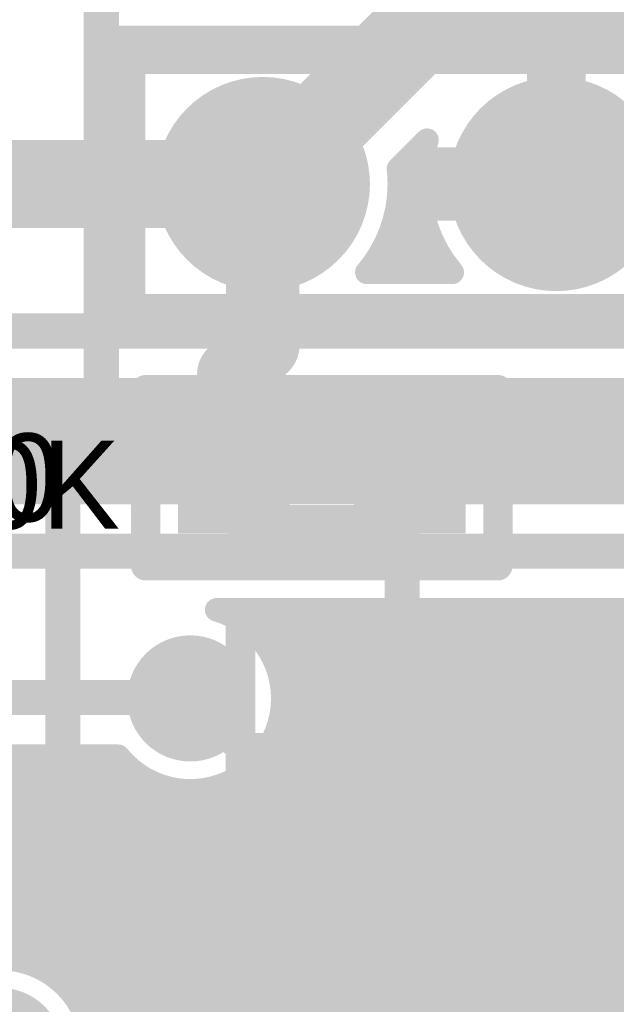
# Model space of a CAD drawing. Extents: x 7.17 to 14.1, y 4 to 11.75.
# Tile 36 of 219: x 7.72 to 7.92, y 7.43 to 7.76. Entities that reach past the tile are written whole.
import ezdxf

# ---------------------------------------------------------------- set-up
doc = ezdxf.new("R2010")
doc.units = 0
doc.layers.get('0').update_dxf_attribs({"linetype": 'CONTINUOUS'})
for name, color, linetype in [('BOTTOMLAYER', 5, 'CONTINUOUS'), ('BOTTOMSOLDER', 6, 'CONTINUOUS'), ('MECHANICAL1', 6, 'CONTINUOUS'), ('MULTILAYER', 9, 'CONTINUOUS'), ('TOPLAYER', 1, 'CONTINUOUS'), ('TOPOVERLAY', 2, 'CONTINUOUS'), ('TOPPASTE', 8, 'CONTINUOUS'), ('TOPSOLDER', 216, 'CONTINUOUS')]:
    doc.layers.add(name, color=color, linetype=linetype)

# ---------------------------------------------------------------- blocks, each defined once
blk = doc.blocks.new('HDR5_58')
at = {"layer": 'BOTTOMSOLDER', "const_width": 0.0365}
for points in [[(0.28175, 0, 1), (0.31825, 0, 1)], [(0.38175, 0, 1), (0.41825, 0, 1)]]:
    blk.add_lwpolyline(points, format="xyb", close=True, dxfattribs=at)
at = {"layer": 'MULTILAYER', "const_width": 0.0325}
for points in [[(0.28375, 0, 1), (0.31625, 0, 1)], [(0.38375, 0, 1), (0.41625, 0, 1)]]:
    blk.add_lwpolyline(points, format="xyb", close=True, dxfattribs=at)
at = {"layer": 'TOPOVERLAY', "const_width": 0.008}
for points in [[(0.45, 0.05), (-0.05, 0.05)], [(0.45, 0.05), (0.45, -0.05)], [(0.45, -0.05), (-0.05, -0.05)]]:
    blk.add_lwpolyline(points, dxfattribs=at)
at = {"layer": 'TOPOVERLAY', "const_width": 0.004}
for points in [[(0.448, 0.05, 1), (0.452, 0.05, 1)], [(0.448, 0.05, 1), (0.452, 0.05, 1)], [(0.448, -0.05, 1), (0.452, -0.05, 1)], [(0.448, -0.05, 1), (0.452, -0.05, 1)]]:
    blk.add_lwpolyline(points, format="xyb", close=True, dxfattribs=at)
at = {"layer": 'TOPSOLDER', "const_width": 0.0365}
for points in [[(0.28175, 0, 1), (0.31825, 0, 1)], [(0.38175, 0, 1), (0.41825, 0, 1)]]:
    blk.add_lwpolyline(points, format="xyb", close=True, dxfattribs=at)
blk = doc.blocks.new('0603_59')
at = {"layer": 'MECHANICAL1', "const_width": 0.01}
for points in [[(-0.000531, 0.015748), (0.059468, 0.015748)], [(-0.000531, -0.014252), (-0.000531, 0.015748)], [(0.059468, -0.014252), (0.059468, 0.015748)], [(-0.000531, -0.014252), (0.059468, -0.014252)]]:
    blk.add_lwpolyline(points, dxfattribs=at)
at = {"layer": 'MECHANICAL1', "const_width": 0.005}
for points in [[(-0.003031, 0.015748, 1), (0.001969, 0.015748, 1)], [(-0.003031, 0.015748, 1), (0.001969, 0.015748, 1)], [(0.056968, 0.015748, 1), (0.061968, 0.015748, 1)], [(0.056968, 0.015748, 1), (0.061968, 0.015748, 1)], [(-0.003031, -0.014252, 1), (0.001969, -0.014252, 1)], [(-0.003031, -0.014252, 1), (0.001969, -0.014252, 1)], [(0.056968, -0.014252, 1), (0.061968, -0.014252, 1)], [(0.056968, -0.014252, 1), (0.061968, -0.014252, 1)]]:
    blk.add_lwpolyline(points, format="xyb", close=True, dxfattribs=at)
at = {"layer": 'TOPLAYER'}
for points in [[(-0.015, -0.015), (0.015, -0.015), (-0.015, 0.015), (0.015, 0.015)], [(0.045, -0.015), (0.075, -0.015), (0.045, 0.015), (0.075, 0.015)]]:
    blk.add_solid(points, dxfattribs=at)
at = {"layer": 'TOPOVERLAY', "const_width": 0.01}
for points in [[(-0.03, 0.03), (0.09, 0.03)], [(-0.03, 0), (-0.03, 0.03)], [(0.09, -0.03), (0.09, 0.03)], [(-0.03, -0.03), (-0.03, 0)], [(-0.03, -0.03), (0.09, -0.03)]]:
    blk.add_lwpolyline(points, dxfattribs=at)
at = {"layer": 'TOPOVERLAY', "const_width": 0.005}
for points in [[(-0.0325, 0.03, 1), (-0.0275, 0.03, 1)], [(-0.0325, 0.03, 1), (-0.0275, 0.03, 1)], [(0.0875, 0.03, 1), (0.0925, 0.03, 1)], [(0.0875, 0.03, 1), (0.0925, 0.03, 1)], [(-0.0325, 0, 1), (-0.0275, 0, 1)], [(-0.0325, 0, 1), (-0.0275, 0, 1)], [(-0.0325, -0.03, 1), (-0.0275, -0.03, 1)], [(-0.0325, -0.03, 1), (-0.0275, -0.03, 1)], [(0.0875, -0.03, 1), (0.0925, -0.03, 1)], [(0.0875, -0.03, 1), (0.0925, -0.03, 1)]]:
    blk.add_lwpolyline(points, format="xyb", close=True, dxfattribs=at)
at = {"layer": 'TOPPASTE'}
for points in [[(-0.015, -0.015), (0.015, -0.015), (-0.015, 0.015), (0.015, 0.015)], [(0.045, -0.015), (0.075, -0.015), (0.045, 0.015), (0.075, 0.015)]]:
    blk.add_solid(points, dxfattribs=at)
at = {"layer": 'TOPSOLDER'}
for points in [[(-0.019, -0.019), (0.019, -0.019), (-0.019, 0.019), (0.019, 0.019)], [(0.041, -0.019), (0.079, -0.019), (0.041, 0.019), (0.079, 0.019)]]:
    blk.add_solid(points, dxfattribs=at)
blk = doc.blocks.new('PIC16F870_60')
at = {"layer": 'TOPLAYER'}
for points in [[(-0.0399, -0.007082), (0.0401, -0.007082), (-0.0399, 0.006918), (0.0401, 0.006918)], [(-0.0399, -0.032672), (0.0401, -0.032672), (-0.0399, -0.018672), (0.0401, -0.018672)], [(-0.0399, -0.058262), (0.0401, -0.058262), (-0.0399, -0.044262), (0.0401, -0.044262)], [(-0.0399, -0.083852), (0.0401, -0.083852), (-0.0399, -0.069852), (0.0401, -0.069852)], [(-0.0399, -0.109442), (0.0401, -0.109442), (-0.0399, -0.095442), (0.0401, -0.095442)]]:
    blk.add_solid(points, dxfattribs=at)
at = {"layer": 'TOPOVERLAY', "const_width": 0.01}
for points in [[(-0.055, 0.02), (0.095, 0.02)], [(-0.055, -0.355), (-0.055, 0.02)]]:
    blk.add_lwpolyline(points, dxfattribs=at)
at = {"layer": 'TOPOVERLAY', "const_width": 0.005}
blk.add_lwpolyline([(-0.0575, 0.02, 1), (-0.0525, 0.02, 1)], format="xyb", close=True, dxfattribs=at)
blk.add_lwpolyline([(-0.0575, 0.02, 1), (-0.0525, 0.02, 1)], format="xyb", close=True, dxfattribs=at)
at = {"layer": 'TOPPASTE'}
for points in [[(-0.0399, -0.007082), (0.0401, -0.007082), (-0.0399, 0.006918), (0.0401, 0.006918)], [(-0.0399, -0.032672), (0.0401, -0.032672), (-0.0399, -0.018672), (0.0401, -0.018672)], [(-0.0399, -0.058262), (0.0401, -0.058262), (-0.0399, -0.044262), (0.0401, -0.044262)], [(-0.0399, -0.083852), (0.0401, -0.083852), (-0.0399, -0.069852), (0.0401, -0.069852)], [(-0.0399, -0.109442), (0.0401, -0.109442), (-0.0399, -0.095442), (0.0401, -0.095442)]]:
    blk.add_solid(points, dxfattribs=at)
at = {"layer": 'TOPSOLDER'}
for points in [[(-0.0439, -0.011082), (0.0441, -0.011082), (-0.0439, 0.010918), (0.0441, 0.010918)], [(-0.0439, -0.036672), (0.0441, -0.036672), (-0.0439, -0.014672), (0.0441, -0.014672)], [(-0.0439, -0.062262), (0.0441, -0.062262), (-0.0439, -0.040262), (0.0441, -0.040262)], [(-0.0439, -0.087852), (0.0441, -0.087852), (-0.0439, -0.065852), (0.0441, -0.065852)], [(-0.0439, -0.113442), (0.0441, -0.113442), (-0.0439, -0.091442), (0.0441, -0.091442)]]:
    blk.add_solid(points, dxfattribs=at)

msp = doc.modelspace()

# ---------------------------------------------------------------- linework, layer by layer
at = {"layer": 'BOTTOMLAYER'}
for points, const_width in [([(7.799904, 7.705), (7.864904, 7.77)], 0.03), ([(7.864904, 7.77), (8.304904, 7.77)], 0.03), ([(7.846113, 7.710197), (7.855876, 7.71996)], 0.008), ([(7.540184, 7.705), (7.799904, 7.705)], 0.03), ([(7.846404, 7.704988), (7.854032, 7.712616)], 0.008), ([(7.857404, 7.705), (7.899904, 7.705)], 0.025), ([(7.849674, 7.713758), (7.853651, 7.709782)], 0.008), ([(7.899904, 7.705), (7.942404, 7.705)], 0.025), ([(7.846139, 7.710223), (7.853451, 7.702911)], 0.008), ([(7.845757, 7.69727), (7.853404, 7.704917)], 0.008), ([(7.846358, 7.702933), (7.85455, 7.694741)], 0.008), ([(7.842935, 7.687377), (7.853885, 7.698327)], 0.008), ([(7.845636, 7.696584), (7.858623, 7.683597)], 0.008), ([(7.837533, 7.674904), (7.855119, 7.692489)], 0.008), ([(7.844223, 7.690926), (7.860244, 7.674904)], 0.008), ([(7.844604, 7.674904), (7.856933, 7.687232)], 0.008), ([(7.842262, 7.685815), (7.853173, 7.674904)], 0.008), ([(7.839835, 7.681172), (7.846102, 7.674904)], 0.008), ([(7.851675, 7.674904), (7.859232, 7.682461)], 0.008), ([(7.858746, 7.674904), (7.861961, 7.678119)], 0.008), ([(7.835351, 7.674904), (7.864457, 7.674904)], 0.008), ([(7.467405, 7.654904), (9.177405, 7.654904)], 0.012), ([(7.467405, 7.634904), (8.621374, 7.634904)], 0.008), ([(7.68104, 7.634904), (7.71604, 7.599904)], 0.008), ([(7.684751, 7.599904), (7.719751, 7.634904)], 0.008), ([(7.688111, 7.634904), (7.723111, 7.599904)], 0.008), ([(7.691822, 7.599904), (7.726822, 7.634904)], 0.008), ([(7.695182, 7.634904), (7.730182, 7.599904)], 0.008), ([(7.698893, 7.599904), (7.733893, 7.634904)], 0.008), ([(7.702254, 7.634904), (7.737254, 7.599904)], 0.008), ([(7.705964, 7.599904), (7.740964, 7.634904)], 0.008), ([(7.709325, 7.634904), (7.744325, 7.599904)], 0.008), ([(7.713036, 7.599904), (7.748036, 7.634904)], 0.008), ([(7.716396, 7.634904), (7.751396, 7.599904)], 0.008), ([(7.720107, 7.599904), (7.755107, 7.634904)], 0.008), ([(7.723467, 7.634904), (7.758467, 7.599904)], 0.008), ([(7.727178, 7.599904), (7.762178, 7.634904)], 0.008), ([(7.730538, 7.634904), (7.765538, 7.599904)], 0.008), ([(7.734249, 7.599904), (7.769249, 7.634904)], 0.008), ([(7.737609, 7.634904), (7.772609, 7.599904)], 0.008), ([(7.74132, 7.599904), (7.77632, 7.634904)], 0.008), ([(7.74468, 7.634904), (7.77968, 7.599904)], 0.008), ([(7.748391, 7.599904), (7.783391, 7.634904)], 0.008), ([(7.751751, 7.634904), (7.786751, 7.599904)], 0.008), ([(7.755462, 7.599904), (7.790462, 7.634904)], 0.008), ([(7.758822, 7.634904), (7.793822, 7.599904)], 0.008), ([(7.762533, 7.599904), (7.797533, 7.634904)], 0.008), ([(7.765893, 7.634904), (7.800893, 7.599904)], 0.008), ([(7.769604, 7.599904), (7.804604, 7.634904)], 0.008), ([(7.772965, 7.634904), (7.807965, 7.599904)], 0.008), ([(7.776675, 7.599904), (7.811675, 7.634904)], 0.008), ([(7.780036, 7.634904), (7.815036, 7.599904)], 0.008), ([(7.783747, 7.599904), (7.818746, 7.634904)], 0.008), ([(7.787107, 7.634904), (7.822107, 7.599904)], 0.008), ([(7.790818, 7.599904), (7.825818, 7.634904)], 0.008), ([(7.794178, 7.634904), (7.829178, 7.599904)], 0.008), ([(7.797889, 7.599904), (7.832889, 7.634904)], 0.008), ([(7.801249, 7.634904), (7.836249, 7.599904)], 0.008), ([(7.80496, 7.599904), (7.83996, 7.634904)], 0.008), ([(7.80832, 7.634904), (7.84332, 7.599904)], 0.008), ([(7.812031, 7.599904), (7.847031, 7.634904)], 0.008), ([(7.815391, 7.634904), (7.850391, 7.599904)], 0.008), ([(7.819102, 7.599904), (7.854102, 7.634904)], 0.008), ([(7.822462, 7.634904), (7.857462, 7.599904)], 0.008), ([(7.826173, 7.599904), (7.861173, 7.634904)], 0.008), ([(7.829533, 7.634904), (7.864533, 7.599904)], 0.008), ([(7.833244, 7.599904), (7.868244, 7.634904)], 0.008), ([(7.836604, 7.634904), (7.871605, 7.599904)], 0.008), ([(7.840315, 7.599904), (7.875315, 7.634904)], 0.008), ([(7.843676, 7.634904), (7.878676, 7.599904)], 0.008), ([(7.847386, 7.599904), (7.882386, 7.634904)], 0.008), ([(7.850747, 7.634904), (7.885747, 7.599904)], 0.008), ([(7.854457, 7.599904), (7.889457, 7.634904)], 0.008), ([(7.857818, 7.634904), (7.892818, 7.599904)], 0.008), ([(7.861529, 7.599904), (7.896529, 7.634904)], 0.008), ([(7.864889, 7.634904), (7.899889, 7.599904)], 0.008), ([(7.8686, 7.599904), (7.9036, 7.634904)], 0.008), ([(7.87196, 7.634904), (7.90696, 7.599904)], 0.008), ([(7.875671, 7.599904), (7.910671, 7.634904)], 0.008), ([(7.879031, 7.634904), (7.914031, 7.599904)], 0.008), ([(7.882742, 7.599904), (7.917742, 7.634904)], 0.008), ([(7.886102, 7.634904), (7.921102, 7.599904)], 0.008), ([(7.889813, 7.599904), (7.924813, 7.634904)], 0.008), ([(7.893173, 7.634904), (7.928173, 7.599904)], 0.008), ([(7.896884, 7.599904), (7.931884, 7.634904)], 0.008), ([(7.900244, 7.634904), (7.935244, 7.599904)], 0.008), ([(7.903955, 7.599904), (7.938955, 7.634904)], 0.008), ([(7.907316, 7.634904), (7.942316, 7.599904)], 0.008), ([(7.911026, 7.599904), (7.946026, 7.634904)], 0.008), ([(7.914387, 7.634904), (7.949387, 7.599904)], 0.008), ([(7.918097, 7.599904), (7.953097, 7.634904)], 0.008), ([(7.921458, 7.634904), (7.956458, 7.599904)], 0.008), ([(7.491741, 7.599904), (8.352405, 7.599904)], 0.008), ([(7.467405, 7.579904), (8.352405, 7.579904)], 0.012), ([(7.506983, 7.160506), (7.906382, 7.559904)], 0.008), ([(7.510519, 7.15697), (7.913453, 7.559904)], 0.008), ([(7.514055, 7.153435), (7.920524, 7.559904)], 0.008), ([(7.51759, 7.149899), (7.927595, 7.559904)], 0.008), ([(7.521126, 7.146363), (7.934666, 7.559904)], 0.008), ([(7.524661, 7.142828), (7.941737, 7.559904)], 0.008), ([(7.528197, 7.139292), (7.948808, 7.559904)], 0.008), ([(7.531732, 7.135757), (7.955879, 7.559904)], 0.008), ([(7.586619, 7.183572), (7.962951, 7.559904)], 0.008), ([(7.600827, 7.19071), (7.970022, 7.559904)], 0.008), ([(7.608571, 7.191382), (7.977093, 7.559904)], 0.008), ([(7.614787, 7.190527), (7.984164, 7.559904)], 0.008), ([(7.620075, 7.188744), (7.991235, 7.559904)], 0.008), ([(7.62466, 7.186258), (7.998306, 7.559904)], 0.008), ([(7.628642, 7.183169), (8.005377, 7.559904)], 0.008), ([(7.632448, 7.179904), (8.012448, 7.559904)], 0.008), ([(7.639519, 7.179904), (8.019519, 7.559904)], 0.008), ([(7.646591, 7.179904), (8.02659, 7.559904)], 0.008), ([(7.653662, 7.179904), (8.033662, 7.559904)], 0.008), ([(7.730634, 7.433654), (7.856884, 7.559904)], 0.008), ([(7.734192, 7.430141), (7.863955, 7.559904)], 0.008), ([(7.737181, 7.426059), (7.871026, 7.559904)], 0.008), ([(7.739555, 7.421362), (7.878097, 7.559904)], 0.008), ([(7.740772, 7.401365), (7.899311, 7.559904)], 0.008), ([(7.7412, 7.415935), (7.885168, 7.559904)], 0.008), ([(7.741854, 7.409518), (7.89224, 7.559904)], 0.008), ([(7.784166, 7.559904), (8.286031, 7.559904)], 0.008), ([(7.790552, 7.557212), (7.793244, 7.559904)], 0.008), ([(7.791396, 7.559904), (7.995111, 7.356189)], 0.008), ([(7.794786, 7.554375), (7.800315, 7.559904)], 0.008), ([(7.798445, 7.550962), (7.807386, 7.559904)], 0.008), ([(7.798467, 7.559904), (7.995376, 7.362994)], 0.008), ([(7.799085, 7.509176), (7.849813, 7.559904)], 0.008), ([(7.801537, 7.546983), (7.814457, 7.559904)], 0.008), ([(7.804025, 7.542401), (7.821529, 7.559904)], 0.008), ([(7.805538, 7.559904), (7.996768, 7.368674)], 0.008), ([(7.805812, 7.537117), (7.8286, 7.559904)], 0.008), ([(7.806011, 7.523173), (7.842742, 7.559904)], 0.008), ([(7.806673, 7.530906), (7.835671, 7.559904)], 0.008), ([(7.812609, 7.559904), (7.998945, 7.373568)], 0.008), ([(7.81968, 7.559904), (8.001761, 7.377824)], 0.008), ([(7.826751, 7.559904), (7.984361, 7.402294)], 0.008), ([(7.833822, 7.559904), (7.983406, 7.410321)], 0.008), ([(7.840893, 7.559904), (7.98412, 7.416678)], 0.008), ([(7.847965, 7.559904), (7.985805, 7.422063)], 0.008), ([(7.855036, 7.559904), (7.988212, 7.426727)], 0.008), ([(7.862107, 7.559904), (7.991231, 7.43078)], 0.008), ([(7.869178, 7.559904), (7.994817, 7.434265)], 0.008), ([(7.876249, 7.559904), (7.998977, 7.437176)], 0.008), ([(7.88332, 7.559904), (8.003761, 7.439463)], 0.008), ([(7.890391, 7.559904), (8.009298, 7.440997)], 0.008), ([(7.897462, 7.559904), (8.015882, 7.441485)], 0.008), ([(7.904533, 7.559904), (7.985357, 7.47908)], 0.008), ([(7.911605, 7.559904), (7.983465, 7.488044)], 0.008), ([(7.918676, 7.559904), (7.983773, 7.494807)], 0.008), ([(7.805323, 7.538905), (7.997114, 7.347115)], 0.008), ([(7.504904, 7.53), (7.774904, 7.53)], 0.012), ([(7.806687, 7.530471), (8.124378, 7.21278)], 0.008), ([(7.806161, 7.523926), (8.117306, 7.21278)], 0.008), ([(7.804602, 7.518414), (8.110235, 7.21278)], 0.008), ([(7.802295, 7.513649), (8.103164, 7.21278)], 0.008), ([(7.52924, 7.51), (7.750623, 7.51)], 0.008), ([(7.634606, 7.42955), (7.715056, 7.51)], 0.008), ([(7.641677, 7.42955), (7.722127, 7.51)], 0.008), ([(7.648748, 7.42955), (7.729198, 7.51)], 0.008), ([(7.65038, 7.51), (7.721289, 7.439091)], 0.008), ([(7.655819, 7.42955), (7.736269, 7.51)], 0.008), ([(7.657451, 7.51), (7.91345, 7.254002)], 0.008), ([(7.66289, 7.42955), (7.74334, 7.51)], 0.008), ([(7.664522, 7.51), (7.915901, 7.258621)], 0.008), ([(7.669961, 7.42955), (7.750411, 7.51)], 0.008), ([(7.671593, 7.51), (7.918959, 7.262634)], 0.008), ([(7.678665, 7.51), (7.922585, 7.26608)], 0.008), ([(7.685736, 7.51), (7.926785, 7.268951)], 0.008), ([(7.692807, 7.51), (7.931616, 7.271191)], 0.008), ([(7.699878, 7.51), (7.937213, 7.272665)], 0.008), ([(7.706949, 7.51), (7.943888, 7.273061)], 0.008), ([(7.71402, 7.51), (7.95263, 7.27139)], 0.008), ([(7.721091, 7.51), (8.018311, 7.21278)], 0.008), ([(7.728162, 7.51), (8.025382, 7.21278)], 0.008), ([(7.735233, 7.51), (8.032453, 7.21278)], 0.008), ([(7.742304, 7.51), (8.039524, 7.21278)], 0.008), ([(7.749376, 7.51), (8.046596, 7.21278)], 0.008), ([(7.799366, 7.509507), (8.096093, 7.21278)], 0.008), ([(7.660733, 7.179904), (7.989631, 7.508802)], 0.008), ([(7.677032, 7.42955), (7.753942, 7.506459)], 0.008), ([(7.726504, 7.436595), (7.795728, 7.505819)], 0.008), ([(7.795865, 7.505937), (8.089022, 7.21278)], 0.008), ([(7.684103, 7.42955), (7.757921, 7.503368)], 0.008), ([(7.791795, 7.502936), (8.081951, 7.21278)], 0.008), ([(7.701365, 7.43974), (7.762503, 7.500878)], 0.008), ([(7.70974, 7.441044), (7.767787, 7.499092)], 0.008), ([(7.767209, 7.499237), (8.053667, 7.21278)], 0.008), ([(7.787111, 7.500548), (8.07488, 7.21278)], 0.008), ([(7.667804, 7.179904), (7.984, 7.496101)], 0.008), ([(7.716259, 7.440492), (7.773998, 7.498231)], 0.008), ([(7.721753, 7.438915), (7.781731, 7.498893)], 0.008), ([(7.775309, 7.498208), (8.060738, 7.21278)], 0.008), ([(7.781702, 7.498887), (8.067809, 7.21278)], 0.008), ([(7.674875, 7.179904), (7.983441, 7.48847)], 0.008), ([(7.681946, 7.179904), (7.984356, 7.482314)], 0.008)]:
    msp.add_lwpolyline(points, dxfattribs=dict(at, const_width=const_width))
for points, const_width in [([(7.857404, 7.77, 1), (7.872404, 7.77, 1)], 0.015), ([(7.857404, 7.77, 1), (7.872404, 7.77, 1)], 0.015), ([(7.853876, 7.71996, 1), (7.857876, 7.71996, 1)], 0.004), ([(7.853876, 7.71996, 1), (7.857876, 7.71996, 1)], 0.004), ([(7.792404, 7.705, 1), (7.807404, 7.705, 1)], 0.015), ([(7.792404, 7.705, 1), (7.807404, 7.705, 1)], 0.015), ([(7.851154, 7.705, 1), (7.863654, 7.705, 1)], 0.0125), ([(7.847675, 7.713758, 1), (7.851674, 7.713758, 1)], 0.004), ([(7.852032, 7.712616, 1), (7.856032, 7.712616, 1)], 0.004), ([(7.893654, 7.705, 1), (7.906154, 7.705, 1)], 0.0125), ([(7.893654, 7.705, 1), (7.906154, 7.705, 1)], 0.0125), ([(7.844113, 7.710197, 1), (7.848113, 7.710197, 1)], 0.004), ([(7.844113, 7.710197, 1), (7.848113, 7.710197, 1)], 0.004), ([(7.844139, 7.710223, 1), (7.848139, 7.710223, 1)], 0.004), ([(7.851651, 7.709782, 1), (7.855651, 7.709782, 1)], 0.004), ([(7.844404, 7.705, 1), (7.848404, 7.705, 1)], 0.004), ([(7.844404, 7.705, 1), (7.848404, 7.705, 1)], 0.004), ([(7.844404, 7.704988, 1), (7.848404, 7.704988, 1)], 0.004), ([(7.851404, 7.704917, 1), (7.855404, 7.704917, 1)], 0.004), ([(7.844358, 7.702933, 1), (7.848358, 7.702933, 1)], 0.004), ([(7.851451, 7.702911, 1), (7.855451, 7.702911, 1)], 0.004), ([(7.843757, 7.69727, 1), (7.847757, 7.69727, 1)], 0.004), ([(7.851885, 7.698327, 1), (7.855885, 7.698327, 1)], 0.004), ([(7.843636, 7.696584, 1), (7.847636, 7.696584, 1)], 0.004), ([(7.85255, 7.694741, 1), (7.85655, 7.694741, 1)], 0.004), ([(7.842223, 7.690926, 1), (7.846223, 7.690926, 1)], 0.004), ([(7.853119, 7.692489, 1), (7.857119, 7.692489, 1)], 0.004), ([(7.840935, 7.687377, 1), (7.844935, 7.687377, 1)], 0.004), ([(7.854933, 7.687232, 1), (7.858932, 7.687232, 1)], 0.004), ([(7.840262, 7.685815, 1), (7.844262, 7.685815, 1)], 0.004), ([(7.837835, 7.681172, 1), (7.841835, 7.681172, 1)], 0.004), ([(7.856623, 7.683597, 1), (7.860622, 7.683597, 1)], 0.004), ([(7.857232, 7.682461, 1), (7.861232, 7.682461, 1)], 0.004), ([(7.859961, 7.678119, 1), (7.863961, 7.678119, 1)], 0.004), ([(7.833351, 7.674904, 1), (7.837351, 7.674904, 1)], 0.004), ([(7.833351, 7.674904, 1), (7.837351, 7.674904, 1)], 0.004), ([(7.835533, 7.674904, 1), (7.839533, 7.674904, 1)], 0.004), ([(7.842604, 7.674904, 1), (7.846604, 7.674904, 1)], 0.004), ([(7.844102, 7.674904, 1), (7.848102, 7.674904, 1)], 0.004), ([(7.849675, 7.674904, 1), (7.853675, 7.674904, 1)], 0.004), ([(7.851173, 7.674904, 1), (7.855173, 7.674904, 1)], 0.004), ([(7.856746, 7.674904, 1), (7.860747, 7.674904, 1)], 0.004), ([(7.858244, 7.674904, 1), (7.862244, 7.674904, 1)], 0.004), ([(7.862457, 7.674904, 1), (7.866457, 7.674904, 1)], 0.004), ([(7.862457, 7.674904, 1), (7.866457, 7.674904, 1)], 0.004), ([(7.714396, 7.634904, 1), (7.718396, 7.634904, 1)], 0.004), ([(7.717751, 7.634904, 1), (7.721751, 7.634904, 1)], 0.004), ([(7.721467, 7.634904, 1), (7.725467, 7.634904, 1)], 0.004), ([(7.724822, 7.634904, 1), (7.728822, 7.634904, 1)], 0.004), ([(7.728538, 7.634904, 1), (7.732538, 7.634904, 1)], 0.004), ([(7.731893, 7.634904, 1), (7.735893, 7.634904, 1)], 0.004), ([(7.735609, 7.634904, 1), (7.739609, 7.634904, 1)], 0.004), ([(7.738964, 7.634904, 1), (7.742964, 7.634904, 1)], 0.004), ([(7.74268, 7.634904, 1), (7.74668, 7.634904, 1)], 0.004), ([(7.746035, 7.634904, 1), (7.750036, 7.634904, 1)], 0.004), ([(7.749751, 7.634904, 1), (7.753751, 7.634904, 1)], 0.004), ([(7.753107, 7.634904, 1), (7.757107, 7.634904, 1)], 0.004), ([(7.756822, 7.634904, 1), (7.760822, 7.634904, 1)], 0.004), ([(7.760178, 7.634904, 1), (7.764178, 7.634904, 1)], 0.004), ([(7.763894, 7.634904, 1), (7.767893, 7.634904, 1)], 0.004), ([(7.767249, 7.634904, 1), (7.771249, 7.634904, 1)], 0.004), ([(7.770965, 7.634904, 1), (7.774965, 7.634904, 1)], 0.004), ([(7.77432, 7.634904, 1), (7.77832, 7.634904, 1)], 0.004), ([(7.778036, 7.634904, 1), (7.782036, 7.634904, 1)], 0.004), ([(7.781391, 7.634904, 1), (7.785391, 7.634904, 1)], 0.004), ([(7.785107, 7.634904, 1), (7.789107, 7.634904, 1)], 0.004), ([(7.788462, 7.634904, 1), (7.792462, 7.634904, 1)], 0.004), ([(7.792178, 7.634904, 1), (7.796178, 7.634904, 1)], 0.004), ([(7.795533, 7.634904, 1), (7.799533, 7.634904, 1)], 0.004), ([(7.799249, 7.634904, 1), (7.803249, 7.634904, 1)], 0.004), ([(7.802604, 7.634904, 1), (7.806604, 7.634904, 1)], 0.004), ([(7.80632, 7.634904, 1), (7.81032, 7.634904, 1)], 0.004), ([(7.809675, 7.634904, 1), (7.813675, 7.634904, 1)], 0.004), ([(7.813391, 7.634904, 1), (7.817391, 7.634904, 1)], 0.004), ([(7.816746, 7.634904, 1), (7.820747, 7.634904, 1)], 0.004), ([(7.820462, 7.634904, 1), (7.824462, 7.634904, 1)], 0.004), ([(7.823818, 7.634904, 1), (7.827818, 7.634904, 1)], 0.004), ([(7.827533, 7.634904, 1), (7.831533, 7.634904, 1)], 0.004), ([(7.830889, 7.634904, 1), (7.834889, 7.634904, 1)], 0.004), ([(7.834605, 7.634904, 1), (7.838604, 7.634904, 1)], 0.004), ([(7.83796, 7.634904, 1), (7.84196, 7.634904, 1)], 0.004), ([(7.841676, 7.634904, 1), (7.845676, 7.634904, 1)], 0.004), ([(7.845031, 7.634904, 1), (7.849031, 7.634904, 1)], 0.004), ([(7.848747, 7.634904, 1), (7.852747, 7.634904, 1)], 0.004), ([(7.852102, 7.634904, 1), (7.856102, 7.634904, 1)], 0.004), ([(7.855818, 7.634904, 1), (7.859818, 7.634904, 1)], 0.004), ([(7.859173, 7.634904, 1), (7.863173, 7.634904, 1)], 0.004), ([(7.862889, 7.634904, 1), (7.866889, 7.634904, 1)], 0.004), ([(7.866244, 7.634904, 1), (7.870244, 7.634904, 1)], 0.004), ([(7.86996, 7.634904, 1), (7.87396, 7.634904, 1)], 0.004), ([(7.873315, 7.634904, 1), (7.877315, 7.634904, 1)], 0.004), ([(7.877031, 7.634904, 1), (7.881031, 7.634904, 1)], 0.004), ([(7.880386, 7.634904, 1), (7.884386, 7.634904, 1)], 0.004), ([(7.884102, 7.634904, 1), (7.888102, 7.634904, 1)], 0.004), ([(7.887458, 7.634904, 1), (7.891457, 7.634904, 1)], 0.004), ([(7.891173, 7.634904, 1), (7.895173, 7.634904, 1)], 0.004), ([(7.894529, 7.634904, 1), (7.898529, 7.634904, 1)], 0.004), ([(7.898244, 7.634904, 1), (7.902244, 7.634904, 1)], 0.004), ([(7.9016, 7.634904, 1), (7.9056, 7.634904, 1)], 0.004), ([(7.905316, 7.634904, 1), (7.909315, 7.634904, 1)], 0.004), ([(7.908671, 7.634904, 1), (7.912671, 7.634904, 1)], 0.004), ([(7.912387, 7.634904, 1), (7.916387, 7.634904, 1)], 0.004), ([(7.915742, 7.634904, 1), (7.919742, 7.634904, 1)], 0.004), ([(7.919458, 7.634904, 1), (7.923458, 7.634904, 1)], 0.004), ([(7.71404, 7.599904, 1), (7.71804, 7.599904, 1)], 0.004), ([(7.718107, 7.599904, 1), (7.722107, 7.599904, 1)], 0.004), ([(7.721111, 7.599904, 1), (7.725111, 7.599904, 1)], 0.004), ([(7.725178, 7.599904, 1), (7.729178, 7.599904, 1)], 0.004), ([(7.728182, 7.599904, 1), (7.732183, 7.599904, 1)], 0.004), ([(7.732249, 7.599904, 1), (7.736249, 7.599904, 1)], 0.004), ([(7.735254, 7.599904, 1), (7.739254, 7.599904, 1)], 0.004), ([(7.73932, 7.599904, 1), (7.74332, 7.599904, 1)], 0.004), ([(7.742325, 7.599904, 1), (7.746325, 7.599904, 1)], 0.004), ([(7.746391, 7.599904, 1), (7.750391, 7.599904, 1)], 0.004), ([(7.749396, 7.599904, 1), (7.753396, 7.599904, 1)], 0.004), ([(7.753462, 7.599904, 1), (7.757462, 7.599904, 1)], 0.004), ([(7.756467, 7.599904, 1), (7.760467, 7.599904, 1)], 0.004), ([(7.760533, 7.599904, 1), (7.764533, 7.599904, 1)], 0.004), ([(7.763538, 7.599904, 1), (7.767538, 7.599904, 1)], 0.004), ([(7.767604, 7.599904, 1), (7.771604, 7.599904, 1)], 0.004), ([(7.770609, 7.599904, 1), (7.774609, 7.599904, 1)], 0.004), ([(7.774675, 7.599904, 1), (7.778675, 7.599904, 1)], 0.004), ([(7.77768, 7.599904, 1), (7.78168, 7.599904, 1)], 0.004), ([(7.781746, 7.599904, 1), (7.785747, 7.599904, 1)], 0.004), ([(7.784751, 7.599904, 1), (7.788751, 7.599904, 1)], 0.004), ([(7.788818, 7.599904, 1), (7.792818, 7.599904, 1)], 0.004), ([(7.791822, 7.599904, 1), (7.795822, 7.599904, 1)], 0.004), ([(7.795889, 7.599904, 1), (7.799889, 7.599904, 1)], 0.004), ([(7.798894, 7.599904, 1), (7.802893, 7.599904, 1)], 0.004), ([(7.80296, 7.599904, 1), (7.80696, 7.599904, 1)], 0.004), ([(7.805965, 7.599904, 1), (7.809965, 7.599904, 1)], 0.004), ([(7.810031, 7.599904, 1), (7.814031, 7.599904, 1)], 0.004), ([(7.813036, 7.599904, 1), (7.817036, 7.599904, 1)], 0.004), ([(7.817102, 7.599904, 1), (7.821102, 7.599904, 1)], 0.004), ([(7.820107, 7.599904, 1), (7.824107, 7.599904, 1)], 0.004), ([(7.824173, 7.599904, 1), (7.828173, 7.599904, 1)], 0.004), ([(7.827178, 7.599904, 1), (7.831178, 7.599904, 1)], 0.004), ([(7.831244, 7.599904, 1), (7.835244, 7.599904, 1)], 0.004), ([(7.834249, 7.599904, 1), (7.838249, 7.599904, 1)], 0.004), ([(7.838315, 7.599904, 1), (7.842315, 7.599904, 1)], 0.004), ([(7.84132, 7.599904, 1), (7.84532, 7.599904, 1)], 0.004), ([(7.845386, 7.599904, 1), (7.849386, 7.599904, 1)], 0.004), ([(7.848391, 7.599904, 1), (7.852391, 7.599904, 1)], 0.004), ([(7.852457, 7.599904, 1), (7.856458, 7.599904, 1)], 0.004), ([(7.855462, 7.599904, 1), (7.859462, 7.599904, 1)], 0.004), ([(7.859529, 7.599904, 1), (7.863529, 7.599904, 1)], 0.004), ([(7.862533, 7.599904, 1), (7.866533, 7.599904, 1)], 0.004), ([(7.8666, 7.599904, 1), (7.8706, 7.599904, 1)], 0.004), ([(7.869605, 7.599904, 1), (7.873604, 7.599904, 1)], 0.004), ([(7.873671, 7.599904, 1), (7.877671, 7.599904, 1)], 0.004), ([(7.876676, 7.599904, 1), (7.880676, 7.599904, 1)], 0.004), ([(7.880742, 7.599904, 1), (7.884742, 7.599904, 1)], 0.004), ([(7.883747, 7.599904, 1), (7.887747, 7.599904, 1)], 0.004), ([(7.887813, 7.599904, 1), (7.891813, 7.599904, 1)], 0.004), ([(7.890818, 7.599904, 1), (7.894818, 7.599904, 1)], 0.004), ([(7.894884, 7.599904, 1), (7.898884, 7.599904, 1)], 0.004), ([(7.897889, 7.599904, 1), (7.901889, 7.599904, 1)], 0.004), ([(7.901955, 7.599904, 1), (7.905955, 7.599904, 1)], 0.004), ([(7.90496, 7.599904, 1), (7.90896, 7.599904, 1)], 0.004), ([(7.909026, 7.599904, 1), (7.913026, 7.599904, 1)], 0.004), ([(7.912031, 7.599904, 1), (7.916031, 7.599904, 1)], 0.004), ([(7.916097, 7.599904, 1), (7.920097, 7.599904, 1)], 0.004), ([(7.919102, 7.599904, 1), (7.923102, 7.599904, 1)], 0.004), ([(7.782165, 7.559904, 1), (7.786166, 7.559904, 1)], 0.004), ([(7.782165, 7.559904, 1), (7.786166, 7.559904, 1)], 0.004), ([(7.789396, 7.559904, 1), (7.793396, 7.559904, 1)], 0.004), ([(7.791244, 7.559904, 1), (7.795244, 7.559904, 1)], 0.004), ([(7.796467, 7.559904, 1), (7.800467, 7.559904, 1)], 0.004), ([(7.798315, 7.559904, 1), (7.802315, 7.559904, 1)], 0.004), ([(7.803538, 7.559904, 1), (7.807538, 7.559904, 1)], 0.004), ([(7.805386, 7.559904, 1), (7.809386, 7.559904, 1)], 0.004), ([(7.810609, 7.559904, 1), (7.814609, 7.559904, 1)], 0.004), ([(7.812457, 7.559904, 1), (7.816458, 7.559904, 1)], 0.004), ([(7.81768, 7.559904, 1), (7.82168, 7.559904, 1)], 0.004), ([(7.819529, 7.559904, 1), (7.823529, 7.559904, 1)], 0.004), ([(7.824751, 7.559904, 1), (7.828751, 7.559904, 1)], 0.004), ([(7.8266, 7.559904, 1), (7.8306, 7.559904, 1)], 0.004), ([(7.831822, 7.559904, 1), (7.835822, 7.559904, 1)], 0.004), ([(7.833671, 7.559904, 1), (7.837671, 7.559904, 1)], 0.004), ([(7.838894, 7.559904, 1), (7.842893, 7.559904, 1)], 0.004), ([(7.840742, 7.559904, 1), (7.844742, 7.559904, 1)], 0.004), ([(7.845965, 7.559904, 1), (7.849965, 7.559904, 1)], 0.004), ([(7.847813, 7.559904, 1), (7.851813, 7.559904, 1)], 0.004), ([(7.853036, 7.559904, 1), (7.857036, 7.559904, 1)], 0.004), ([(7.854884, 7.559904, 1), (7.858884, 7.559904, 1)], 0.004), ([(7.860107, 7.559904, 1), (7.864107, 7.559904, 1)], 0.004), ([(7.861955, 7.559904, 1), (7.865955, 7.559904, 1)], 0.004), ([(7.867178, 7.559904, 1), (7.871178, 7.559904, 1)], 0.004), ([(7.869026, 7.559904, 1), (7.873026, 7.559904, 1)], 0.004), ([(7.874249, 7.559904, 1), (7.878249, 7.559904, 1)], 0.004), ([(7.876097, 7.559904, 1), (7.880097, 7.559904, 1)], 0.004), ([(7.88132, 7.559904, 1), (7.88532, 7.559904, 1)], 0.004), ([(7.883169, 7.559904, 1), (7.887168, 7.559904, 1)], 0.004), ([(7.888391, 7.559904, 1), (7.892391, 7.559904, 1)], 0.004), ([(7.89024, 7.559904, 1), (7.89424, 7.559904, 1)], 0.004), ([(7.895462, 7.559904, 1), (7.899462, 7.559904, 1)], 0.004), ([(7.897311, 7.559904, 1), (7.901311, 7.559904, 1)], 0.004), ([(7.902533, 7.559904, 1), (7.906533, 7.559904, 1)], 0.004), ([(7.904382, 7.559904, 1), (7.908382, 7.559904, 1)], 0.004), ([(7.909605, 7.559904, 1), (7.913604, 7.559904, 1)], 0.004), ([(7.911453, 7.559904, 1), (7.915453, 7.559904, 1)], 0.004), ([(7.916676, 7.559904, 1), (7.920676, 7.559904, 1)], 0.004), ([(7.918524, 7.559904, 1), (7.922524, 7.559904, 1)], 0.004), ([(7.788552, 7.557212, 1), (7.792552, 7.557212, 1)], 0.004), ([(7.792786, 7.554375, 1), (7.796786, 7.554375, 1)], 0.004), ([(7.796445, 7.550962, 1), (7.800445, 7.550962, 1)], 0.004), ([(7.799537, 7.546983, 1), (7.803536, 7.546983, 1)], 0.004), ([(7.802026, 7.542401, 1), (7.806025, 7.542401, 1)], 0.004), ([(7.803323, 7.538905, 1), (7.807323, 7.538905, 1)], 0.004), ([(7.803812, 7.537117, 1), (7.807812, 7.537117, 1)], 0.004), ([(7.771904, 7.53, 1), (7.777904, 7.53, 1)], 0.006), ([(7.804673, 7.530906, 1), (7.808673, 7.530906, 1)], 0.004), ([(7.804687, 7.530471, 1), (7.808687, 7.530471, 1)], 0.004), ([(7.804696, 7.529708, 1), (7.808696, 7.529708, 1)], 0.004), ([(7.804696, 7.529708, 1), (7.808696, 7.529708, 1)], 0.004), ([(7.804011, 7.523173, 1), (7.808011, 7.523173, 1)], 0.004), ([(7.804161, 7.523926, 1), (7.808161, 7.523926, 1)], 0.004), ([(7.802602, 7.518414, 1), (7.806602, 7.518414, 1)], 0.004), ([(7.800295, 7.513649, 1), (7.804295, 7.513649, 1)], 0.004), ([(7.71202, 7.51, 1), (7.71602, 7.51, 1)], 0.004), ([(7.713056, 7.51, 1), (7.717056, 7.51, 1)], 0.004), ([(7.719091, 7.51, 1), (7.723091, 7.51, 1)], 0.004), ([(7.720127, 7.51, 1), (7.724127, 7.51, 1)], 0.004), ([(7.726162, 7.51, 1), (7.730162, 7.51, 1)], 0.004), ([(7.727198, 7.51, 1), (7.731198, 7.51, 1)], 0.004), ([(7.733233, 7.51, 1), (7.737233, 7.51, 1)], 0.004), ([(7.734269, 7.51, 1), (7.738269, 7.51, 1)], 0.004), ([(7.740304, 7.51, 1), (7.744304, 7.51, 1)], 0.004), ([(7.74134, 7.51, 1), (7.74534, 7.51, 1)], 0.004), ([(7.747376, 7.51, 1), (7.751375, 7.51, 1)], 0.004), ([(7.748411, 7.51, 1), (7.752411, 7.51, 1)], 0.004), ([(7.748623, 7.51, 1), (7.752623, 7.51, 1)], 0.004), ([(7.748623, 7.51, 1), (7.752623, 7.51, 1)], 0.004), ([(7.797085, 7.509176, 1), (7.801085, 7.509176, 1)], 0.004), ([(7.797366, 7.509507, 1), (7.801366, 7.509507, 1)], 0.004), ([(7.751942, 7.506459, 1), (7.755942, 7.506459, 1)], 0.004), ([(7.793728, 7.505819, 1), (7.797728, 7.505819, 1)], 0.004), ([(7.793865, 7.505937, 1), (7.797865, 7.505937, 1)], 0.004), ([(7.755921, 7.503368, 1), (7.759921, 7.503368, 1)], 0.004), ([(7.789795, 7.502936, 1), (7.793795, 7.502936, 1)], 0.004), ([(7.760503, 7.500878, 1), (7.764503, 7.500878, 1)], 0.004), ([(7.765209, 7.499237, 1), (7.769209, 7.499237, 1)], 0.004), ([(7.765787, 7.499092, 1), (7.769787, 7.499092, 1)], 0.004), ([(7.785111, 7.500548, 1), (7.789111, 7.500548, 1)], 0.004), ([(7.771998, 7.498231, 1), (7.775998, 7.498231, 1)], 0.004), ([(7.773309, 7.498208, 1), (7.77731, 7.498208, 1)], 0.004), ([(7.779702, 7.498887, 1), (7.783702, 7.498887, 1)], 0.004), ([(7.779731, 7.498893, 1), (7.783731, 7.498893, 1)], 0.004), ([(7.714258, 7.440492, 1), (7.718259, 7.440492, 1)], 0.004), ([(7.719289, 7.439091, 1), (7.723289, 7.439091, 1)], 0.004), ([(7.719753, 7.438915, 1), (7.723753, 7.438915, 1)], 0.004), ([(7.724504, 7.436595, 1), (7.728504, 7.436595, 1)], 0.004), ([(7.728634, 7.433654, 1), (7.732634, 7.433654, 1)], 0.004), ([(7.732192, 7.430141, 1), (7.736192, 7.430141, 1)], 0.004), ([(7.735181, 7.426059, 1), (7.739181, 7.426059, 1)], 0.004)]:
    msp.add_lwpolyline(points, format="xyb", close=True, dxfattribs=dict(at, const_width=const_width))
at = {"layer": 'BOTTOMLAYER', "const_width": 0.008}
for points in [[(7.864457, 7.674904, -0.263743), (7.855876, 7.71996)], [(7.846113, 7.710197, -0.028004), (7.846404, 7.705)], [(7.846404, 7.705, -0.177824), (7.835351, 7.674904)], [(7.784166, 7.559904, -0.33196), (7.806696, 7.529708)], [(7.806696, 7.529708, -0.708498), (7.750623, 7.51)], [(7.686018, 7.42955, -0.704024), (7.741854, 7.40955)]]:
    msp.add_lwpolyline(points, format="xyb", dxfattribs=at)
at = {"layer": 'BOTTOMSOLDER', "const_width": 0.0215}
for points in [[(7.764446, 7.529708, 1), (7.785946, 7.529708, 1)], [(7.699604, 7.40955, 1), (7.721104, 7.40955, 1)]]:
    msp.add_lwpolyline(points, format="xyb", close=True, dxfattribs=at)
at = {"layer": 'MECHANICAL1', "const_width": 0.01}
for points in [[(7.754904, 7.6625), (7.754904, 7.7475)], [(7.754904, 7.7475), (8.244904, 7.7475)], [(7.754904, 7.6625), (8.244904, 7.6625)], [(7.879904, 7.5575), (7.939904, 7.5575)], [(7.879904, 7.1825), (7.879904, 7.5575)]]:
    msp.add_lwpolyline(points, dxfattribs=at)
at = {"layer": 'MECHANICAL1', "const_width": 0.005}
for points in [[(7.752404, 7.7475, 1), (7.757404, 7.7475, 1)], [(7.752404, 7.7475, 1), (7.757404, 7.7475, 1)], [(7.752404, 7.6625, 1), (7.757404, 7.6625, 1)], [(7.752404, 7.6625, 1), (7.757404, 7.6625, 1)], [(7.877404, 7.5575, 1), (7.882404, 7.5575, 1)], [(7.877404, 7.5575, 1), (7.882404, 7.5575, 1)]]:
    msp.add_lwpolyline(points, format="xyb", close=True, dxfattribs=at)
at = {"layer": 'TOPLAYER'}
for points, const_width in [([(7.899904, 7.705), (7.899904, 7.9323)], 0.02), ([(7.744904, 7.634708), (7.744904, 7.785)], 0.012), ([(7.799904, 7.65), (7.799904, 7.705)], 0.025), ([(7.790004, 7.6401), (7.799904, 7.65)], 0.025), ([(7.790004, 7.604918), (7.790004, 7.6401)], 0.025), ([(7.731769, 7.621573), (7.744904, 7.634708)], 0.012), ([(7.731769, 7.509708), (7.731769, 7.621573)], 0.012), ([(7.847404, 7.602318), (7.850004, 7.604918)], 0.012), ([(7.850004, 7.604918), (7.971979, 7.604918)], 0.012), ([(7.847404, 7.5375), (7.847404, 7.602318)], 0.012), ([(7.775196, 7.529708), (7.776769, 7.529708)], 0.012), ([(7.776769, 7.529708), (7.794567, 7.51191)], 0.012), ([(7.794567, 7.51191), (7.847404, 7.51191)], 0.012), ([(7.731769, 7.509708), (7.755157, 7.48632)], 0.012), ([(7.709904, 7.5), (7.749174, 7.46073)], 0.012), ([(7.674904, 7.495), (7.734764, 7.43514)], 0.012), ([(7.755157, 7.48632), (7.847404, 7.48632)], 0.012), ([(7.749174, 7.46073), (7.847404, 7.46073)], 0.012), ([(7.734764, 7.43514), (7.847404, 7.43514)], 0.012)]:
    msp.add_lwpolyline(points, dxfattribs=dict(at, const_width=const_width))
for points, const_width in [([(7.793654, 7.705, 1), (7.806154, 7.705, 1)], 0.0125), ([(7.894904, 7.705, 1), (7.904904, 7.705, 1)], 0.01), ([(7.793654, 7.65, 1), (7.806154, 7.65, 1)], 0.0125), ([(7.793654, 7.65, 1), (7.806154, 7.65, 1)], 0.0125), ([(7.783754, 7.6401, 1), (7.796254, 7.6401, 1)], 0.0125), ([(7.783754, 7.6401, 1), (7.796254, 7.6401, 1)], 0.0125), ([(7.741904, 7.634708, 1), (7.747904, 7.634708, 1)], 0.006), ([(7.741904, 7.634708, 1), (7.747904, 7.634708, 1)], 0.006), ([(7.728769, 7.621573, 1), (7.734769, 7.621573, 1)], 0.006), ([(7.728769, 7.621573, 1), (7.734769, 7.621573, 1)], 0.006), ([(7.783754, 7.604918, 1), (7.796254, 7.604918, 1)], 0.0125), ([(7.847004, 7.604918, 1), (7.853004, 7.604918, 1)], 0.006), ([(7.847004, 7.604918, 1), (7.853004, 7.604918, 1)], 0.006), ([(7.844404, 7.602318, 1), (7.850404, 7.602318, 1)], 0.006), ([(7.844404, 7.602318, 1), (7.850404, 7.602318, 1)], 0.006), ([(7.844404, 7.5375, 1), (7.850404, 7.5375, 1)], 0.006), ([(7.772196, 7.529708, 1), (7.778196, 7.529708, 1)], 0.006), ([(7.773769, 7.529708, 1), (7.779769, 7.529708, 1)], 0.006), ([(7.773769, 7.529708, 1), (7.779769, 7.529708, 1)], 0.006), ([(7.791567, 7.51191, 1), (7.797567, 7.51191, 1)], 0.006), ([(7.791567, 7.51191, 1), (7.797567, 7.51191, 1)], 0.006), ([(7.844404, 7.51191, 1), (7.850404, 7.51191, 1)], 0.006), ([(7.728769, 7.509708, 1), (7.734769, 7.509708, 1)], 0.006), ([(7.728769, 7.509708, 1), (7.734769, 7.509708, 1)], 0.006), ([(7.752157, 7.48632, 1), (7.758157, 7.48632, 1)], 0.006), ([(7.752157, 7.48632, 1), (7.758157, 7.48632, 1)], 0.006), ([(7.844404, 7.48632, 1), (7.850404, 7.48632, 1)], 0.006), ([(7.746174, 7.46073, 1), (7.752174, 7.46073, 1)], 0.006), ([(7.746174, 7.46073, 1), (7.752174, 7.46073, 1)], 0.006), ([(7.844404, 7.46073, 1), (7.850404, 7.46073, 1)], 0.006), ([(7.731764, 7.43514, 1), (7.737764, 7.43514, 1)], 0.006), ([(7.731764, 7.43514, 1), (7.737764, 7.43514, 1)], 0.006), ([(7.844404, 7.43514, 1), (7.850404, 7.43514, 1)], 0.006)]:
    msp.add_lwpolyline(points, format="xyb", close=True, dxfattribs=dict(at, const_width=const_width))
at = {"layer": 'TOPSOLDER', "const_width": 0.0215}
for points in [[(7.764446, 7.529708, 1), (7.785946, 7.529708, 1)], [(7.699604, 7.40955, 1), (7.721104, 7.40955, 1)]]:
    msp.add_lwpolyline(points, format="xyb", close=True, dxfattribs=at)

# ---------------------------------------------------------------- block references
for name, p, rotation in [('HDR5_58', (8.199904, 7.705), 180), ('0603_59', (7.790004, 7.604918), 360), ('PIC16F870_60', (7.847304, 7.537582), 360)]:
    msp.add_blockref(name, p, dxfattribs=dict(rotation=rotation))

# ---------------------------------------------------------------- texts
at = {"layer": 'MECHANICAL1'}
msp.add_text('10K', height=0.03, dxfattribs=at).set_placement((7.679904, 7.5875))
at = {"layer": 'TOPOVERLAY'}
msp.add_text('R30', height=0.03, dxfattribs=at).set_placement((7.657404, 7.59))

doc.saveas('drawing.dxf')
